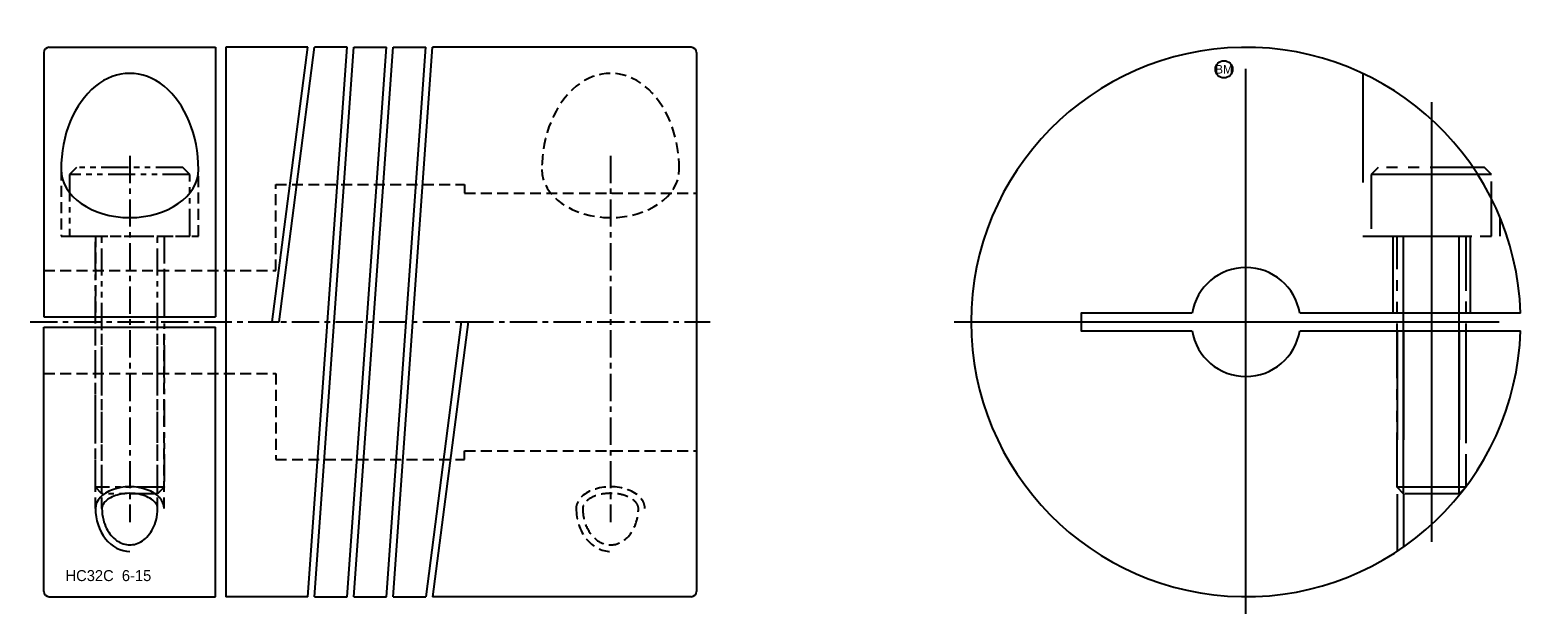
# Model space of a CAD drawing. Extents: x -14.3 to 73.5, y -17 to 17.
import ezdxf
from ezdxf.enums import TextEntityAlignment as Align

# ---------------------------------------------------------------- set-up
doc = ezdxf.new("R2010")
doc.units = 0
doc.header["$MEASUREMENT"] = 0
for name, pattern in [('CENTER', [50.8, 31.75, -6.35, 6.35, -6.35]), ('HIDDEN', [9.525, 6.35, -3.175]), ('PHANTOM', [63.5, 31.75, -6.35, 6.35, -6.35, 6.35, -6.35])]:
    doc.linetypes.add(name, pattern=pattern)
doc.layers.get('0').update_dxf_attribs({"linetype": 'CONTINUOUS'})
for name, color, linetype in [('BOM', 6, 'CONTINUOUS'), ('CENTER', 1, 'CENTER'), ('HIDDEN', 2, 'HIDDEN'), ('PHANTOM', 6, 'PHANTOM'), ('THIN', 3, 'CONTINUOUS')]:
    doc.layers.add(name, color=color, linetype=linetype)

# ---------------------------------------------------------------- blocks, each defined once
blk = doc.blocks.new('MCLBM2')
blk.add_circle((0, 0), 0.5)
blk.add_text('BM', height=0.5).set_placement((0, 0), align=Align.MIDDLE)
at = {"flags": 1}
for tag, p in [('NAME', (0, -1)), ('ENAME', (0, -2)), ('SPEC', (0, -3)), ('MATERIAL', (0, -4)), ('QTY', (0, -5)), ('WEIGHT', (0, -6)), ('PRICE', (0, -7)), ('REMARK', (0, -8)), ('USER1', (0, -9)), ('USER2', (0, -10)), ('USER3', (0, -11)), ('USER4', (0, -12)), ('USER5', (0, -13)), ('USER6', (0, -14))]:
    blk.add_attdef(tag, p, '', height=0.5, dxfattribs=at)

msp = doc.modelspace()

# ---------------------------------------------------------------- linework, layer by layer
at = {"ltscale": 0.1}
for p, q in [((-13.2, 16), (-3.5, 16)), ((-3.5, 16), (-3.5, 0.3)), ((-2.9, 16), (-2.9, -16)), ((1.863, 16), (-2.9, 16)), ((-0.202, 0), (1.863, 16)), ((0.202, 0), (2.267, 16)), ((1.864, -16), (4.154, 16)), ((2.266, -16), (4.556, 16)), ((4.154, 16), (2.267, 16)), ((4.154, -16), (6.444, 16)), ((4.556, -16), (6.846, 16)), ((4.556, 16), (6.444, 16)), ((6.444, -16), (8.734, 16)), ((6.846, -16), (9.136, 16)), ((6.846, 16), (8.734, 16)), ((24.2, 16), (9.136, 16)), ((-13.5, 15.7), (-13.5, 0.3)), ((24.5, 15.7), (24.5, -15.7)), ((-13.5, 0.3), (-3.5, 0.3)), ((-0.202, 0), (0.202, 0)), ((-13.5, -15.7), (-13.5, -0.3)), ((-13.5, -0.3), (-3.5, -0.3)), ((-3.5, -16), (-3.5, -0.3)), ((10.798, 0), (8.733, -16)), ((11.202, 0), (9.137, -16)), ((10.798, 0), (11.202, 0)), ((-13.2, -16), (-3.5, -16)), ((1.864, -16), (-2.9, -16)), ((2.266, -16), (4.154, -16)), ((4.556, -16), (6.444, -16)), ((6.846, -16), (8.733, -16)), ((24.2, -16), (9.137, -16))]:
    msp.add_line(p, q, dxfattribs=at)
for p, q in [((72.492, 0.51), (59.634, 0.51)), ((59.634, -0.51), (72.492, -0.51))]:
    msp.add_line(p, q)
msp.add_lwpolyline([(53.366, 0.51), (46.912, 0.51), (46.912, -0.51), (53.366, -0.51)])
for centre, start, end in [((-13.2, 15.7), 90, 180), ((24.2, 15.7), 0, 90), ((-13.2, -15.7), 180, 270), ((24.2, -15.7), 270, 0)]:
    msp.add_arc(centre, 0.3, start, end, dxfattribs=at)
for radius, start, end in [(16, 1.82661, 358.17339), (3.175, 9.24346, 170.75654), (3.175, 189.24346, 350.75654)]:
    msp.add_arc((56.5, 0), radius, start, end)
for major_axis, ratio, start_param, end_param in [((0, 5.602), 0.713978, 4.712389, 7.853982), ((4, 0), 0.700302, 3.141593, 6.283185)]:
    msp.add_ellipse((-8.5, 8.881), major_axis=major_axis, ratio=ratio, start_param=start_param, end_param=end_param, dxfattribs=at)
for points, knots in [([(-6.879, -10.854), (-6.879, -10.784), (-6.896, -10.712), (-6.981, -10.553), (-7.051, -10.468), (-7.25, -10.304), (-7.379, -10.227), (-7.782, -10.056), (-8.097, -9.989), (-8.739, -9.971), (-9.064, -10.019), (-9.609, -10.205), (-9.825, -10.344), (-10.041, -10.579), (-10.089, -10.671), (-10.117, -10.789), (-10.121, -10.821), (-10.121, -10.854)], [0, 0, 0, 0, 0.325856, 0.325856, 0.651713, 0.651713, 0.977569, 0.977569, 1.52428, 1.52428, 2.070991, 2.070991, 2.617702, 2.617702, 2.990467, 2.990467, 3.141593, 3.141593, 3.141593, 3.141593]), ([(-10.121, -10.854), (-10.121, -11.084), (-10.092, -11.313), (-9.947, -11.879), (-9.787, -12.193), (-9.38, -12.674), (-9.137, -12.84), (-8.635, -13.004), (-8.375, -13.005), (-7.872, -12.845), (-7.627, -12.681), (-7.219, -12.202), (-7.057, -11.888), (-6.909, -11.319), (-6.879, -11.087), (-6.879, -10.854)], [1.570796, 1.570796, 1.570796, 1.570796, 1.882708, 1.882708, 2.38497, 2.38497, 2.887231, 2.887231, 3.389492, 3.389492, 3.892894, 3.892894, 4.396295, 4.396295, 4.712389, 4.712389, 4.712389, 4.712389])]:
    msp.add_open_spline(points, degree=3, knots=knots, dxfattribs=at)
at = {"layer": 'CENTER'}
for p, q in [((56.5, -17), (56.5, 17)), ((67.3, 12.805), (67.3, -12.805)), ((39.5, 0), (73.5, 0))]:
    msp.add_line(p, q, dxfattribs=at)
at = {"layer": 'CENTER', "ltscale": 0.05}
for p, q in [((-8.5, 9.681), (-8.5, -11.654)), ((19.5, 9.681), (19.5, -11.654)), ((-14.3, 0), (25.3, 0))]:
    msp.add_line(p, q, dxfattribs=at)
at = {"layer": 'HIDDEN', "ltscale": 0.1}
for p, q in [((-12.5, 8.881), (-12.5, 5)), ((-4.5, 5), (-4.5, 8.881)), ((-12.5, 5), (-4.5, 5)), ((-10.5, 5), (-10.5, 0.3)), ((-6.5, 5), (-6.5, 0.3)), ((-10.5, -10.854), (-10.5, -0.3)), ((-10.121, -10.854), (-10.121, -0.3)), ((-6.879, -10.854), (-6.879, -0.3)), ((-6.5, -10.854), (-6.5, -0.3))]:
    msp.add_line(p, q, dxfattribs=at)
at = {"layer": 'HIDDEN'}
for p, q in [((65.05, 5), (65.05, 0.51)), ((69.55, 5), (69.55, 0.51)), ((65.3, -0.51), (65.3, -13.363)), ((65.679, -0.51), (65.679, -13.105)), ((68.921, -0.51), (68.921, -10.085)), ((69.3, -0.51), (69.3, -9.6))]:
    msp.add_line(p, q, dxfattribs=at)
msp.add_lwpolyline([(63.3, 14.483), (63.3, 5), (71.3, 5), (71.3, 6.079)], dxfattribs=at)
at = {"layer": 'HIDDEN', "ltscale": 0.1}
msp.add_lwpolyline([(-13.5, 3), (0, 3), (0, 8), (11, 8), (11, 7.5), (24.5, 7.5)], dxfattribs=at)
at = {"layer": 'HIDDEN', "ltscale": 0.1, "extrusion": (-2.99932e-32, -1.22461e-16, -1)}
msp.add_lwpolyline([(13.5, -3), (0, -3), (0, -8), (-11, -8), (-11, -7.5), (-24.5, -7.5)], dxfattribs=at)
at = {"layer": 'HIDDEN', "ltscale": 0.1}
for centre, major_axis, ratio, start_param, end_param in [((19.5, 8.881), (0, 5.602), 0.713978, 4.712389, 7.853982), ((19.5, 8.881), (4, 0), 0.700302, 3.141593, 6.283185), ((19.5, -10.854), (2, 0), 0.627106, 0, 3.141593), ((19.5, -10.854), (0, 2.508), 0.797314, 1.570796, 3.141593)]:
    msp.add_ellipse(centre, major_axis=major_axis, ratio=ratio, start_param=start_param, end_param=end_param, dxfattribs=at)
for points, knots in [([(21.121, -10.854), (21.121, -10.784), (21.104, -10.712), (21.019, -10.553), (20.949, -10.468), (20.75, -10.304), (20.621, -10.227), (20.218, -10.056), (19.903, -9.989), (19.261, -9.971), (18.936, -10.019), (18.391, -10.205), (18.175, -10.344), (17.959, -10.579), (17.911, -10.671), (17.883, -10.789), (17.879, -10.821), (17.879, -10.854)], [0, 0, 0, 0, 0.325856, 0.325856, 0.651713, 0.651713, 0.977569, 0.977569, 1.52428, 1.52428, 2.070991, 2.070991, 2.617702, 2.617702, 2.990467, 2.990467, 3.141593, 3.141593, 3.141593, 3.141593]), ([(17.879, -10.854), (17.879, -11.084), (17.908, -11.313), (18.053, -11.879), (18.213, -12.193), (18.62, -12.674), (18.863, -12.84), (19.365, -13.004), (19.625, -13.005), (20.128, -12.845), (20.373, -12.681), (20.781, -12.202), (20.943, -11.888), (21.091, -11.319), (21.121, -11.087), (21.121, -10.854)], [1.570796, 1.570796, 1.570796, 1.570796, 1.882708, 1.882708, 2.38497, 2.38497, 2.887231, 2.887231, 3.389492, 3.389492, 3.892894, 3.892894, 4.396295, 4.396295, 4.712389, 4.712389, 4.712389, 4.712389])]:
    msp.add_open_spline(points, degree=3, knots=knots, dxfattribs=at)
at = {"layer": 'PHANTOM', "ltscale": 0.05}
for p, q in [((-5, 8.6), (-12, 8.6)), ((-10.121, -10), (-10.121, 5)), ((-6.879, -10), (-6.879, 5)), ((-6.5, -9.621), (-10.5, -9.621))]:
    msp.add_line(p, q, dxfattribs=at)
at = {"layer": 'PHANTOM'}
for p, q in [((70.8, 8.6), (63.8, 8.6)), ((65.679, -10), (65.679, 5)), ((68.921, -10), (68.921, 5)), ((69.3, -9.621), (65.3, -9.621))]:
    msp.add_line(p, q, dxfattribs=at)
at = {"layer": 'PHANTOM', "ltscale": 0.05}
msp.add_lwpolyline([(-5, 5), (-5, 8.6), (-5.4, 9), (-11.6, 9), (-12, 8.6), (-12, 5)], close=True, dxfattribs=at)
at = {"layer": 'PHANTOM', "ltscale": 0.1}
msp.add_lwpolyline([(70.8, 5), (70.8, 8.6), (70.4, 9), (64.2, 9), (63.8, 8.6), (63.8, 5)], close=True, dxfattribs=at)
at = {"layer": 'PHANTOM', "ltscale": 0.05}
msp.add_lwpolyline([(-6.5, 5), (-6.5, -9.621), (-6.879, -10), (-10.121, -10), (-10.5, -9.621), (-10.5, 5)], dxfattribs=at)
at = {"layer": 'PHANTOM', "ltscale": 0.1}
msp.add_lwpolyline([(69.3, 5), (69.3, -9.621), (68.921, -10), (65.679, -10), (65.3, -9.621), (65.3, 5)], dxfattribs=at)
at = {"layer": 'THIN', "ltscale": 0.1}
for major_axis, ratio, start_param in [((2, 0), 0.627106, 0), ((0, 2.508), 0.797314, 1.570796)]:
    msp.add_ellipse((-8.5, -10.854), major_axis=major_axis, ratio=ratio, start_param=start_param, end_param=3.141593, dxfattribs=at)

# ---------------------------------------------------------------- block references
at = {"layer": 'BOM'}
msp.add_blockref('MCLBM2', (55.22, 14.72), dxfattribs=at)

# ---------------------------------------------------------------- texts
msp.add_text('HC32C  6-15', height=0.64).set_placement((-12.241, -15.092))

doc.saveas('drawing.dxf')
